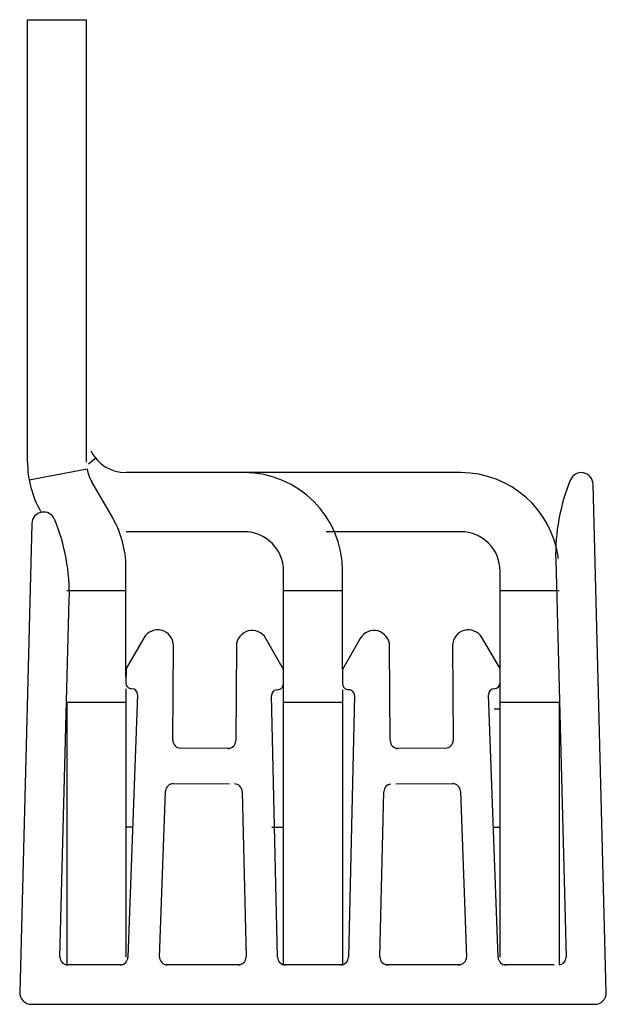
# Model space of a CAD drawing. Header units: millimetres. Extents: x 3.4 to 18.3, y 2.4 to 27.4.
import ezdxf

# ---------------------------------------------------------------- set-up
doc = ezdxf.new("R2010")
doc.units = ezdxf.units.MM
doc.header["$LTSCALE"] = 1.940827
doc.layers.get('0').update_dxf_attribs({"linetype": 'CONTINUOUS'})

msp = doc.modelspace()

# ---------------------------------------------------------------- linework, layer by layer
at = {"color": 7, "linetype": 'Continuous'}
for p, q in [((3.565, 16.191), (3.565, 27.423)), ((3.565, 27.423), (5.065, 27.423)), ((5.065, 16.191), (5.065, 27.423)), ((5.299, 16.287), (5.113, 16.134)), ((5.082, 16.008), (3.608, 15.732)), ((14.57, 15.923), (6.07, 15.923)), ((5.73, 14.772), (5.199, 15.691)), ((18.268, 2.724), (17.933, 15.623)), ((3.676, 14.623), (3.368, 2.724)), ((9.07, 14.423), (6.07, 14.423)), ((14.57, 14.423), (11.156, 14.423)), ((6.065, 10.731), (6.065, 13.522)), ((16.982, 13.709), (17.244, 3.624)), ((10.07, 3.423), (10.07, 13.423)), ((11.57, 10.929), (11.57, 13.423)), ((15.57, 10.731), (15.57, 13.423)), ((6.065, 12.923), (4.565, 12.923)), ((11.57, 12.923), (10.07, 12.923)), ((17.07, 12.923), (15.57, 12.923)), ((4.391, 3.624), (4.627, 12.709)), ((6.527, 11.734), (6.068, 10.951)), ((7.256, 9.127), (7.272, 11.531)), ((8.872, 11.518), (8.856, 9.119)), ((10.068, 10.924), (9.619, 11.713)), ((12.016, 11.713), (11.568, 10.924)), ((12.78, 9.119), (12.764, 11.518)), ((14.364, 11.531), (14.38, 9.127)), ((15.568, 10.951), (15.109, 11.734)), ((6.068, 10.951), (6.065, 10.586)), ((10.065, 10.56), (10.068, 10.924)), ((11.568, 10.924), (11.57, 10.56)), ((15.57, 10.586), (15.568, 10.951)), ((15.57, 3.624), (15.57, 10.586)), ((6.065, 10.436), (6.065, 3.624)), ((6.364, 10.285), (6.118, 3.624)), ((9.918, 3.624), (9.763, 10.261)), ((11.57, 10.411), (11.57, 3.423)), ((11.872, 10.261), (11.718, 3.624)), ((15.517, 3.624), (15.272, 10.285)), ((4.565, 10.095), (4.565, 3.423)), ((4.565, 10.095), (6.065, 10.095)), ((10.07, 10.095), (11.57, 10.095)), ((15.57, 10.095), (17.07, 10.095)), ((17.07, 10.095), (17.07, 3.423)), ((15.421, 9.923), (15.57, 9.923)), ((8.69, 8.919), (7.421, 8.928)), ((14.215, 8.928), (12.946, 8.919)), ((7.24, 8.029), (8.7, 8.019)), ((12.921, 8.019), (14.395, 8.029)), ((6.919, 3.624), (7.074, 7.828)), ((9.02, 7.818), (9.118, 3.624)), ((12.517, 3.624), (12.615, 7.818)), ((14.562, 7.828), (14.717, 3.624)), ((6.24, 6.923), (6.065, 6.923)), ((9.77, 6.923), (10.07, 6.923)), ((15.396, 6.923), (15.57, 6.923)), ((5.952, 3.423), (4.557, 3.423)), ((8.952, 3.423), (7.085, 3.423)), ((11.552, 3.423), (10.084, 3.423)), ((14.551, 3.423), (12.684, 3.423)), ((16.946, 3.423), (15.684, 3.423)), ((3.668, 2.423), (17.968, 2.423))]:
    msp.add_line(p, q, dxfattribs=at)
for centre, radius, start, end in [((6.07, 16.923), 1, 206.3429, 270), ((6.065, 16.191), 2.5, 180, 210), ((6.065, 16.191), 1, 190.5878, 210), ((9.07, 13.423), 2.5, 0, 90), ((14.57, 13.423), 2.5, 7.2793, 90), ((17.633, 15.623), 0.3, 1.4861, 157.6767), ((21.981, 13.838), 5, 157.6494, 181.4861), ((3.976, 14.623), 0.3, 22.3233, 178.5139), ((3.565, 13.522), 2.5, 0, 30), ((-0.371, 12.838), 5, 358.5139, 22.3494), ((9.07, 13.423), 1, 0, 90), ((14.57, 13.423), 1, 0, 90), ((6.872, 11.531), 0.4, 359.9964, 149.6184), ((9.272, 11.515), 0.4, 29.6184, 179.6184), ((12.364, 11.515), 0.4, 0.3816, 150.3816), ((14.764, 11.531), 0.4, 30.3816, 180.3816), ((6.215, 10.586), 0.15, 179.6184, 269.6312), ((9.915, 10.561), 0.15, 269.6056, 359.6184), ((11.72, 10.561), 0.15, 180.3816, 270.3944), ((15.42, 10.586), 0.15, 270.3688, 360), ((6.213, 10.286), 0.15, 0, 89.6312), ((9.913, 10.261), 0.15, 96.2314, 181.3327), ((11.722, 10.261), 0.15, 0, 90.3944), ((15.422, 10.286), 0.15, 96.613, 182.0959), ((7.456, 9.127), 0.2, 179.6184, 269.6184), ((8.656, 9.119), 0.2, 269.6184, 359.6184), ((12.98, 9.119), 0.2, 180.3816, 270.3816), ((14.18, 9.127), 0.2, 270.3816, 360), ((7.274, 7.828), 0.2, 89.6184, 177.8891), ((8.82, 7.818), 0.2, 1.3327, 89.6184), ((12.815, 7.818), 0.2, 96.6194, 178.6673), ((14.362, 7.828), 0.2, 2.1109, 90.3816), ((4.591, 3.623), 0.2, 178.5139, 270), ((5.918, 3.623), 0.2, 270, 357.8891), ((7.119, 3.623), 0.2, 177.8891, 270), ((8.918, 3.623), 0.2, 270, 360), ((10.118, 3.623), 0.2, 181.3327, 270), ((11.518, 3.623), 0.2, 270, 358.6673), ((12.718, 3.623), 0.2, 178.6673, 270), ((14.517, 3.623), 0.2, 270, 360), ((15.718, 3.623), 0.2, 182.1109, 270), ((17.044, 3.623), 0.2, 276.4286, 360), ((3.668, 2.723), 0.3, 178.5139, 270), ((17.968, 2.723), 0.3, 270, 0.0621)]:
    msp.add_arc(centre, radius, start, end, dxfattribs=at)

doc.saveas('drawing.dxf')
